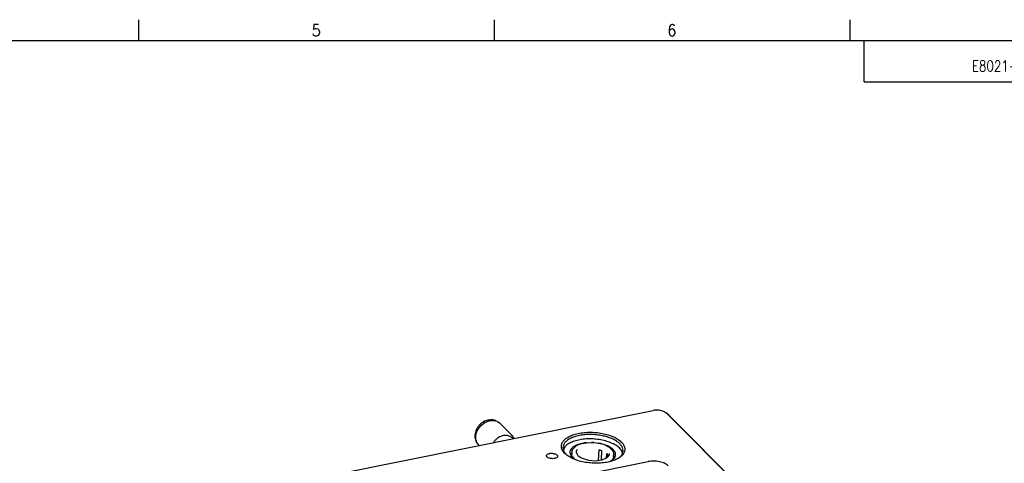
# Model space of a CAD drawing. Header units: inches. Extents: x 155 to 996, y 103 to 697.
# Tile 78 of 81: x 540 to 834, y 565 to 697. Entities that reach past the tile are written whole.
import ezdxf

# ---------------------------------------------------------------- set-up
doc = ezdxf.new("R2010")
doc.units = ezdxf.units.IN
doc.layers.add('1', color=7, linetype='Continuous')
doc.styles.add('CONVERTER_14', font='txt.shx', dxfattribs={"width": 0.81})
doc.styles.add('CONVERTER_15', font='txt.shx', dxfattribs={"width": 0.9})

# ---------------------------------------------------------------- blocks, each defined once
blk = doc.blocks.new('E8021-24140', base_point=(199.01, 250.26))
at = {"color": 7, "linetype": 'Continuous'}
for p, q in [((539.63, 542.56), (728.94, 580.53)), ((733.64, 579.16), (732.85, 579.82)), ((732.97, 579.71), (944.08, 368.4)), ((944.92, 367.7), (733.81, 579.01)), ((702.37, 569.41), (702.12, 568.76)), ((707.58, 570.66), (706.26, 570.31)), ((708.39, 570.87), (707.81, 570.71)), ((709.09, 570.9), (708.39, 570.87)), ((710.85, 570.98), (710.5, 570.97)), ((711.21, 570.94), (710.85, 570.98)), ((713.33, 570.65), (712.75, 570.73)), ((713.82, 570.49), (713.33, 570.65)), ((715.48, 569.92), (714.33, 570.31)), ((704.36, 567.03), (705.38, 566)), ((704.67, 567.95), (704.57, 567.77)), ((704.81, 566.64), (705.48, 565.97)), ((716.05, 565.27), (716.41, 565.42)), ((716.17, 565.32), (717, 566.12)), ((717.2, 567.24), (717.16, 567.31)), ((719.77, 567.75), (719.71, 568.15)), ((687.41, 557.23), (727.44, 565.26))]:
    blk.add_line(p, q, dxfattribs=at)
for points, knots in [([(732.85, 579.82), (732.69, 579.93), (732.37, 580.16), (731.77, 580.38), (731.1, 580.55), (730.38, 580.64), (729.65, 580.64), (729.18, 580.57), (728.94, 580.53)], [0, 0, 0, 0, 0.554492, 1.194572, 1.898041, 2.6346, 3.370277, 4.071196, 4.071196, 4.071196, 4.071196]), ([(732.97, 579.71), (732.95, 579.73), (732.91, 579.77), (732.87, 579.8), (732.85, 579.82)], [0, 0, 0, 0, 0.0842498, 0.1713388, 0.1713388, 0.1713388, 0.1713388]), ([(733.81, 579.01), (733.78, 579.04), (733.73, 579.09), (733.67, 579.14), (733.64, 579.16)], [0, 0, 0, 0, 0.1123348, 0.2284554, 0.2284554, 0.2284554, 0.2284554]), ([(720.51, 568.82), (720.48, 569.15), (720.43, 569.85), (719.79, 570.83), (718.83, 571.71), (717.54, 572.49), (715.97, 573.14), (714.2, 573.63), (712.29, 573.95), (710.33, 574.07), (708.39, 573.99), (706.57, 573.72), (704.94, 573.27), (703.56, 572.65), (702.49, 571.89), (701.77, 571), (701.47, 569.99), (701.64, 568.96), (702.25, 567.98), (703.22, 567.1), (704.51, 566.31), (706.07, 565.66), (707.85, 565.17), (709.76, 564.86), (711.72, 564.74), (713.66, 564.81), (715.48, 565.08), (717.11, 565.54), (718.49, 566.15), (719.55, 566.91), (720.3, 567.8), (720.44, 568.49), (720.51, 568.82)], [0, 0, 0, 0, 0.979586, 2.081758, 3.378312, 4.887539, 6.590993, 8.447096, 10.400019, 12.38606, 14.338983, 16.195086, 17.89854, 19.407767, 20.704321, 21.806494, 22.786079, 23.765665, 24.867838, 26.164392, 27.673619, 29.377072, 31.233176, 33.186099, 35.172139, 37.125063, 38.981166, 40.684619, 42.193846, 43.4904, 44.592573, 45.572159, 45.572159, 45.572159, 45.572159]), ([(713.77, 572.99), (713.2, 573.09), (712.05, 573.29), (710.3, 573.38), (708.58, 573.32), (706.95, 573.09), (705.47, 572.71), (704.2, 572.19), (703.17, 571.54), (702.43, 570.79), (702.02, 569.93), (701.98, 569.02), (702.32, 568.12), (702.76, 567.62), (702.99, 567.36)], [0, 0, 0, 0, 1.741071, 3.505307, 5.240958, 6.898192, 8.432747, 9.810209, 11.011743, 12.042663, 12.94417, 13.799457, 14.711356, 15.759028, 15.759028, 15.759028, 15.759028]), ([(711.39, 572), (710.73, 572.03), (709.45, 572.08), (707.59, 571.91), (705.87, 571.55), (704.4, 571.01), (703.18, 570.34), (702.62, 569.7), (702.37, 569.41)], [0, 0, 0, 0, 1.953976, 3.844834, 5.607505, 7.188889, 8.556453, 9.711244, 9.711244, 9.711244, 9.711244]), ([(719.71, 568.15), (719.52, 568.48), (719.11, 569.18), (718.05, 570.02), (716.71, 570.77), (715.1, 571.36), (713.3, 571.8), (712.03, 571.93), (711.39, 572)], [0, 0, 0, 0, 1.115667, 2.438071, 3.977361, 5.706633, 7.576208, 9.522889, 9.522889, 9.522889, 9.522889]), ([(718.73, 566.38), (718.98, 566.59), (719.44, 566.99), (719.88, 567.75), (720.04, 568.56), (719.87, 569.39), (719.41, 570.17), (718.69, 570.91), (717.73, 571.58), (716.57, 572.16), (715.23, 572.65), (714.27, 572.88), (713.77, 572.99)], [0, 0, 0, 0, 0.964412, 1.810841, 2.594967, 3.393852, 4.279045, 5.295145, 6.458463, 7.764372, 9.194075, 10.719293, 10.719293, 10.719293, 10.719293]), ([(706.26, 570.31), (705.98, 570.18), (705.44, 569.94), (704.77, 569.45), (704.3, 568.89), (704.06, 568.27), (704.07, 567.61), (704.26, 567.23), (704.36, 567.03)], [0, 0, 0, 0, 0.939532, 1.759373, 2.469327, 3.102658, 3.716871, 4.376954, 4.376954, 4.376954, 4.376954]), ([(716.41, 565.42), (716.64, 565.57), (717.06, 565.86), (717.53, 566.43), (717.77, 567.05), (717.76, 567.7), (717.49, 568.33), (717, 568.93), (716.32, 569.48), (715.77, 569.77), (715.48, 569.92)], [0, 0, 0, 0, 0.819842, 1.529797, 2.163127, 2.77734, 3.437421, 4.191451, 5.062014, 6.050999, 6.050999, 6.050999, 6.050999]), ([(697.09, 567.04), (697.1, 566.96), (697.13, 566.79), (697.34, 566.57), (697.63, 566.38), (698.02, 566.24), (698.46, 566.15), (698.92, 566.12), (699.37, 566.16), (699.76, 566.25), (700.09, 566.4), (700.31, 566.59), (700.41, 566.84), (700.34, 567.09), (700.14, 567.31), (699.84, 567.5), (699.46, 567.64), (699.02, 567.73), (698.56, 567.75), (698.11, 567.72), (697.71, 567.63), (697.39, 567.48), (697.16, 567.29), (697.11, 567.12), (697.09, 567.04)], [0, 0, 0, 0, 0.235016, 0.519506, 0.871898, 1.285706, 1.740862, 2.210501, 2.665657, 3.079465, 3.431857, 3.716348, 3.951363, 4.186379, 4.47087, 4.823261, 5.23707, 5.692225, 6.161864, 6.61702, 7.030828, 7.383221, 7.667711, 7.902727, 7.902727, 7.902727, 7.902727]), ([(704.57, 567.77), (704.56, 567.58), (704.53, 567.18), (704.71, 566.82), (704.81, 566.64)], [0, 0, 0, 0, 0.569383, 1.181286, 1.181286, 1.181286, 1.181286]), ([(717, 566.12), (717.09, 566.3), (717.26, 566.65), (717.22, 567.04), (717.2, 567.24)], [0, 0, 0, 0, 0.587107, 1.156491, 1.156491, 1.156491, 1.156491]), ([(733.49, 564.02), (733.33, 564.15), (733, 564.44), (732.38, 564.77), (731.67, 565.04), (730.86, 565.25), (730.01, 565.38), (729.14, 565.42), (728.28, 565.4), (727.72, 565.31), (727.44, 565.26)], [0, 0, 0, 0, 0.610161, 1.307771, 2.082426, 2.91628, 3.786815, 4.668934, 5.536759, 6.365377, 6.365377, 6.365377, 6.365377])]:
    blk.add_open_spline(points, degree=3, knots=knots, dxfattribs=at)
blk = doc.blocks.new('6960-0041_08', base_point=(704.64, 565.53))
at = {"color": 7, "linetype": 'Continuous'}
for p, q in [((704.69, 568.22), (704.88, 568.62)), ((704.88, 568.62), (704.96, 569.01)), ((704.96, 569.01), (705.26, 569.31)), ((705.26, 569.31), (705.94, 569.98)), ((705.94, 569.98), (705.98, 570.01)), ((705.98, 570.01), (706, 570.03)), ((706, 570.03), (707.27, 570.53)), ((707.27, 570.53), (707.68, 570.7)), ((707.68, 570.7), (709.77, 571)), ((709.77, 571), (712, 570.9)), ((712, 570.9), (714.1, 570.42)), ((712.63, 565.66), (712.82, 568.75)), ((713.67, 568.48), (712.82, 568.75)), ((713.5, 565.78), (713.67, 568.48)), ((714.1, 570.42), (715.8, 569.61)), ((715.8, 569.61), (716.07, 569.36)), ((716.07, 569.36), (716.87, 568.52)), ((716.87, 568.52), (717.17, 567.45)), ((704.69, 568.22), (704.64, 567.44)), ((705.94, 568), (705.93, 567.98)), ((705.93, 567.98), (705.94, 567.95)), ((705.97, 568.08), (705.94, 568)), ((705.94, 567.95), (706.12, 567.64)), ((705.98, 568.14), (705.96, 568.1)), ((705.96, 568.1), (705.96, 568.09)), ((705.96, 568.09), (705.97, 568.08)), ((706.12, 567.64), (706.42, 567.09)), ((706.42, 567.09), (706.5, 567.05)), ((706.5, 567.05), (706.72, 566.91)), ((706.72, 566.91), (707.39, 566.46)), ((707.39, 566.46), (707.71, 566.25)), ((707.71, 566.25), (709.61, 565.69)), ((709.61, 565.69), (711.75, 565.53)), ((711.75, 565.53), (713.74, 565.81)), ((713.74, 565.81), (715.03, 566.4)), ((715.03, 566.4), (715.1, 567.68)), ((715.03, 566.4), (715.2, 566.46)), ((715.2, 566.46), (715.22, 566.48)), ((715.22, 566.48), (715.31, 566.59)), ((715.31, 566.59), (715.89, 567.27)), ((715.43, 566.74), (715.47, 567.32)), ((715.89, 567.27), (715.9, 567.53)), ((717.13, 566.82), (717.17, 567.45))]:
    blk.add_line(p, q, dxfattribs=at)
for points, knots in [([(706.27, 568.92), (706.16, 568.77), (705.95, 568.47), (705.94, 568.11), (705.94, 567.94)], [0, 0, 0, 0, 0.548454, 1.0555, 1.0555, 1.0555, 1.0555]), ([(704.69, 568.22), (704.69, 568.15), (704.68, 568.02), (704.71, 567.88), (704.72, 567.82)], [0, 0, 0, 0, 0.1996613, 0.4020993, 0.4020993, 0.4020993, 0.4020993]), ([(715.47, 567.32), (715.41, 567.38), (715.3, 567.51), (715.17, 567.62), (715.1, 567.68)], [0, 0, 0, 0, 0.2488516, 0.5137925, 0.5137925, 0.5137925, 0.5137925]), ([(715.86, 567.22), (715.88, 567.29), (715.92, 567.43), (715.92, 567.58), (715.92, 567.65)], [0, 0, 0, 0, 0.219827, 0.4372985, 0.4372985, 0.4372985, 0.4372985])]:
    blk.add_open_spline(points, degree=3, knots=knots, dxfattribs=at)
blk = doc.blocks.new('1410-1581_04', base_point=(675.91, 570.11))
at = {"color": 7, "linetype": 'Continuous'}
for p, q in [((678.39, 576.77), (679.35, 577.26)), ((679.35, 577.26), (680.36, 577.52)), ((680.36, 577.52), (681.34, 577.54)), ((681.34, 577.54), (682.19, 577.32)), ((682.19, 577.32), (682.25, 577.3)), ((682.25, 577.3), (682.34, 577.26)), ((682.34, 577.26), (682.75, 577)), ((675.97, 573.3), (676.28, 574.3)), ((676.28, 574.3), (676.81, 575.25)), ((676.81, 575.25), (677.53, 576.09)), ((677.53, 576.09), (678.39, 576.77)), ((682.75, 577), (683.01, 576.81)), ((683.01, 576.81), (683.12, 576.71)), ((683.12, 576.71), (686.9, 572.92)), ((675.91, 572.31), (675.97, 573.3)), ((676.09, 571.4), (675.91, 572.31)), ((676.1, 571.38), (676.09, 571.4)), ((676.1, 571.36), (676.1, 571.38)), ((676.38, 570.86), (676.1, 571.36)), ((686.99, 572.83), (686.9, 572.92)), ((687.09, 572.7), (686.99, 572.83)), ((687.36, 572.31), (687.09, 572.7)), ((687.39, 572.25), (687.36, 572.31)), ((687.41, 572.2), (687.39, 572.25)), ((676.55, 570.58), (676.38, 570.86)), ((676.64, 570.48), (676.55, 570.58)), ((676.69, 570.42), (676.64, 570.48)), ((676.75, 570.35), (676.69, 570.42)), ((676.99, 570.11), (676.75, 570.35))]:
    blk.add_line(p, q, dxfattribs=at)
for points, knots in [([(683.02, 576.81), (682.96, 576.86), (682.83, 576.97), (682.69, 577.06), (682.62, 577.1)], [0, 0, 0, 0, 0.248317, 0.4980019, 0.4980019, 0.4980019, 0.4980019]), ([(686.9, 572.92), (686.89, 572.94), (686.86, 572.97), (686.82, 573), (686.81, 573.02)], [0, 0, 0, 0, 0.0684138, 0.1368464, 0.1368464, 0.1368464, 0.1368464]), ([(676.55, 570.57), (676.57, 570.55), (676.6, 570.51), (676.64, 570.47), (676.65, 570.45)], [0, 0, 0, 0, 0.0776116, 0.1551463, 0.1551463, 0.1551463, 0.1551463])]:
    blk.add_open_spline(points, degree=3, knots=knots, dxfattribs=at)
blk = doc.blocks.new('E6978-24791_04', base_point=(681.19, 570.95))
at = {"color": 7, "linetype": 'Continuous'}
for p, q in [((681.45, 571.32), (681.19, 570.95)), ((686.78, 572.34), (687, 572.12))]:
    blk.add_line(p, q, dxfattribs=at)
blk.add_open_spline([(686.78, 572.34), (686.61, 572.48), (686.27, 572.77), (685.63, 573.01), (684.93, 573.11), (684.18, 573.04), (683.42, 572.81), (682.7, 572.44), (682.02, 571.95), (681.64, 571.53), (681.45, 571.32)], degree=3, knots=[0, 0, 0, 0, 0.65113, 1.321494, 2.025577, 2.770434, 3.55541, 4.37334, 5.212354, 6.057823, 6.057823, 6.057823, 6.057823], dxfattribs=at)
blk = doc.blocks.new('E2812-23753_04', base_point=(675.63, 571.39))
at = {"color": 7, "linetype": 'Continuous'}
for p, q in [((678.55, 577.31), (678.29, 577.2)), ((678.29, 577.2), (678.61, 576.88)), ((678.58, 577.32), (678.55, 577.31)), ((678.88, 577.43), (678.58, 577.32)), ((679.21, 577.53), (678.88, 577.43)), ((679.56, 577.61), (679.21, 577.53)), ((679.93, 577.68), (679.56, 577.61)), ((680.31, 577.72), (679.93, 577.68)), ((680.7, 577.75), (680.31, 577.72)), ((680.74, 577.75), (680.7, 577.75)), ((681.1, 577.76), (680.74, 577.75)), ((681.1, 577.76), (681.32, 577.54)), ((681.83, 577.52), (681.1, 577.76)), ((682.06, 577.36), (681.83, 577.52)), ((676.05, 571.44), (676.09, 571.39))]:
    blk.add_line(p, q, dxfattribs=at)
blk.add_open_spline([(678.29, 577.2), (678.04, 577.03), (677.52, 576.7), (676.87, 576.05), (676.32, 575.32), (675.93, 574.52), (675.69, 573.7), (675.62, 572.89), (675.72, 572.11), (675.95, 571.66), (676.05, 571.44)], degree=3, knots=[0, 0, 0, 0, 0.911982, 1.833927, 2.748517, 3.639382, 4.493351, 5.302704, 6.067225, 6.795521, 6.795521, 6.795521, 6.795521], dxfattribs=at)
blk = doc.blocks.new('E8021-64140', base_point=(199.01, 250.26))
for name, p in [('E8021-24140', (199.01, 250.26)), ('E2812-23753_04', (675.63, 571.39)), ('1410-1581_04', (675.91, 570.11)), ('E6978-24791_04', (681.19, 570.95)), ('6960-0041_08', (704.64, 565.53))]:
    blk.add_blockref(name, p)
blk = doc.blocks.new('E8021-96540__50', base_point=(199.01, 250.26))
blk.add_blockref('E8021-64140', (199.01, 250.26))
blk = doc.blocks.new('Gen1', base_point=(572.3, 417.2))
blk.add_blockref('E8021-96540__50', (199.01, 250.26))
blk = doc.blocks.new('Drawing_Grid_Zones__53', base_point=(160.89, 109.68))
at = {"layer": '1', "color": 4, "linetype": 'Continuous'}
for p, q in [((575.04, 697.33), (575.04, 690.98)), ((681.4, 697.33), (681.4, 690.98)), ((787.77, 697.33), (787.77, 690.98))]:
    blk.add_line(p, q, dxfattribs=at)
at = {"layer": '1', "color": 4, "char_height": 3.5, "attachment_point": 5, "line_spacing_factor": 1.080432, "style": 'CONVERTER_15'}
for s, insert in [('5', (628.22, 694.16)), ('6', (734.58, 694.16))]:
    blk.add_mtext(s, dxfattribs=dict(at, insert=insert))
blk = doc.blocks.new('A1_Size_Advantest_Frame__54', base_point=(160.89, 109.68))
at = {"color": 7, "linetype": 'Continuous'}
for q in [(792.11, 690.98), (989.19, 678.74)]:
    blk.add_line((792.11, 678.74), q, dxfattribs=at)
at = {"layer": '1', "color": 7, "linetype": 'Continuous'}
blk.add_line((986.19, 690.98), (163.89, 690.98), dxfattribs=at)
at = {"layer": '1'}
blk.add_blockref('Drawing_Grid_Zones__53', (160.89, 109.68), dxfattribs=at)
at = {"color": 4, "insert": (842.41, 683.34), "char_height": 3.2, "attachment_point": 5, "line_spacing_factor": 1.020408, "style": 'CONVERTER_14'}
blk.add_mtext('E8021-96540_A.ami', dxfattribs=at)

msp = doc.modelspace()

# ---------------------------------------------------------------- block references
for name, p in [('A1_Size_Advantest_Frame__54', (160.89, 109.68)), ('Gen1', (572.3, 417.2))]:
    msp.add_blockref(name, p)

doc.saveas('drawing.dxf')
